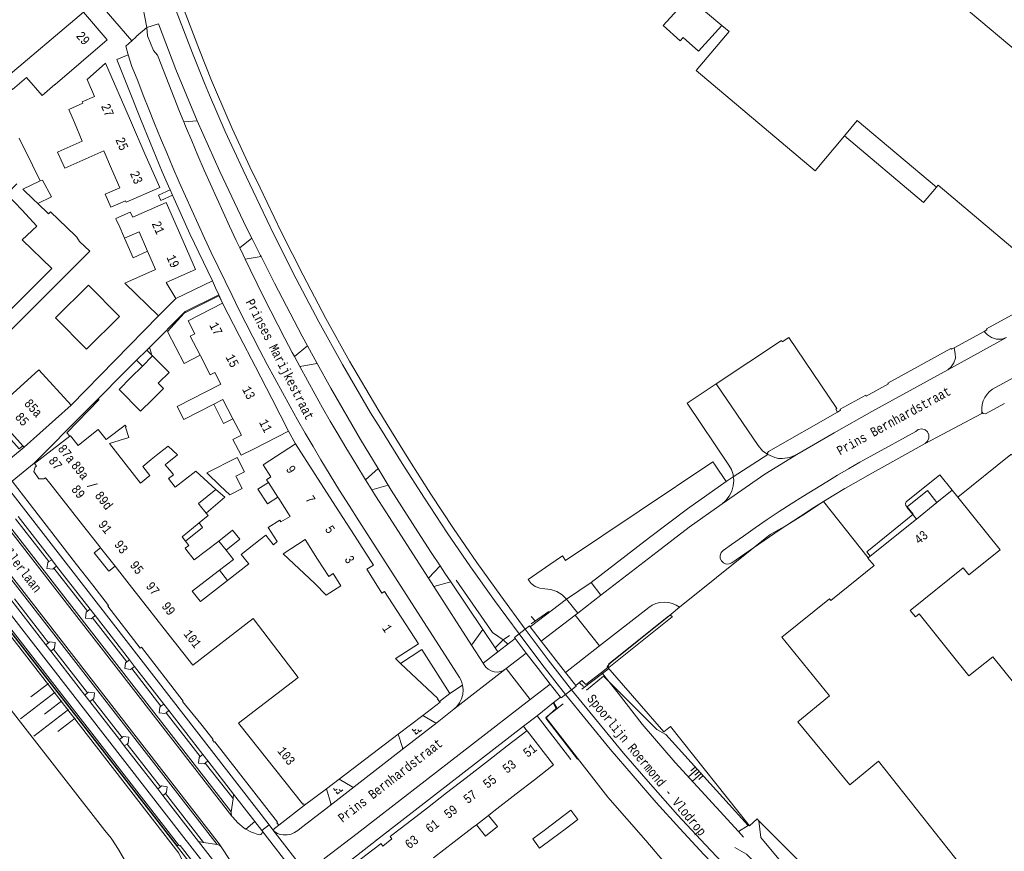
# Model space of a CAD drawing. Header units: metres. Extents: x 196790 to 198335, y 354523 to 356036.
# Tile 53 of 108: x 197305 to 197499, y 355232 to 355395. Entities that reach past the tile are written whole.
import ezdxf

# ---------------------------------------------------------------- set-up
doc = ezdxf.new("R2010")
doc.units = ezdxf.units.M
doc.linetypes.add('DGN Style 1', pattern=[1.160006, 0.00193, -1.158076])
doc.linetypes.add('DGN Style 2', pattern=[186.027128, 111.616277, -74.410851])
for name, color, linetype, lineweight in [('afdak', 252, 'DGN Style 2', 18), ('bij- of bedrijfsgebouw', 252, 'Continuous', 18), ('functiescheiding', 252, 'Continuous', 18), ('heg of haag', 252, 'Continuous', 18), ('hoofdgebouw', 252, 'Continuous', 18), ('huisnummer BAG', 252, 'Continuous', 18), ('insteek water', 252, 'Continuous', 18), ('kant asfaltverharding', 252, 'Continuous', 18), ('kant betonverharding', 252, 'Continuous', 18), ('kant klinkerverharding', 252, 'Continuous', 18), ('kant muur (extern)', 252, 'Continuous', 18), ('kant tegelverharding', 252, 'Continuous', 18), ('overig WOZ', 252, 'DGN Style 1', 18), ('overige tekst', 252, 'Continuous', 18), ('raster', 252, 'Continuous', 18), ('schutting', 252, 'Continuous', 18), ('spoorrail', 252, 'Continuous', 18), ('straatnaam', 252, 'Continuous', 18), ('T22_brandgang', 252, 'DGN Style 2', 18), ('taludlijn', 252, 'Continuous', 18), ('taludsymbool', 252, 'Continuous', 18), ('verh keisymbool', 2, 'Continuous', 0), ('vlakafsluiter grijs', 252, 'DGN Style 2', 18), ('vlakafsluiter groen', 252, 'DGN Style 2', 18)]:
    doc.layers.add(name, color=color, linetype=linetype, lineweight=lineweight)
doc.styles.add('Style-Courier New', font='cour.ttf')

# ---------------------------------------------------------------- blocks, each defined once
blk = doc.blocks.new('TA')
at = {"layer": 'taludsymbool', "linetype": 'Continuous', "lineweight": 0}
for p, q in [((-0.5, 0), (-0.5, -0.5)), ((-0.25, 0), (-0.25, -1)), ((0, 0), (0, -0.5)), ((0.25, 0), (0.25, -1)), ((0.5, 0), (0.5, -0.5))]:
    blk.add_line(p, q, dxfattribs=at)
blk = doc.blocks.new('S651')
at = {"layer": 'verh keisymbool', "color": 7, "linetype": 'Continuous', "lineweight": 0}
for p, q in [((-0.41, 0.75), (-0.41, 0.25)), ((0.09, 0.25), (-0.41, 0.25)), ((-0.41, -0.05), (-0.41, -0.55)), ((-0.41, -0.55), (0.09, -0.55)), ((0.39, -0.05), (0.39, -0.55)), ((0.39, -0.55), (0.89, -0.55))]:
    blk.add_line(p, q, dxfattribs=at)
at = {"layer": 'verh keisymbool', "color": 7, "linetype": 'Continuous', "lineweight": 0, "flags": 128}
blk.add_lwpolyline([(-0.41, -0.05), (-0.41, -0.05), (-0.41, -0.55), (-0.41, -0.55), (-0.41, -0.05)], close=True, dxfattribs=at)

msp = doc.modelspace()

# ---------------------------------------------------------------- linework, layer by layer
at = {"layer": 'afdak'}
for p, q in [((197330.08, 355330.218), (197331.093, 355329.197)), ((197331.093, 355329.197), (197331.23, 355329.059)), ((197329.239, 355327.064), (197328.093, 355328.22)), ((197480.525, 355297.89), (197481.233, 355297.009)), ((197344.374, 355286.932), (197345.918, 355284.932))]:
    msp.add_line(p, q, dxfattribs=at)
at = {"layer": 'afdak', "flags": 128}
for points in [[(197443.036, 355393.983), (197438.456, 355388.926), (197435.444, 355391.654), (197434.854, 355391.003), (197431.528, 355394.014), (197436.5, 355399.506)], [(197467.092, 355372.289), (197482.641, 355359.229), (197485.159, 355362.221)], [(197309.166, 355363.442), (197309.583, 355363.613), (197311.376, 355360.306), (197308.668, 355358.983)], [(197325.739, 355352.176), (197327.396, 355348.334), (197330.241, 355349.633)], [(197340.578, 355329.179), (197337.448, 355327.562), (197334.15, 355333.85), (197337.429, 355337.462), (197344.207, 355340.901), (197344.963, 355339.434)], [(197328.093, 355328.22), (197328.076, 355328.237), (197330.077, 355330.222), (197330.08, 355330.218)], [(197343.233, 355319.583), (197345.135, 355315.751), (197347.018, 355316.699)], [(197299.127, 355317.395), (197305.053, 355310.783), (197305.731, 355311.39)], [(197353.961, 355304.216), (197351.903, 355302.874), (197353.773, 355299.996), (197355.815, 355301.327)], [(197343.623, 355302.83), (197345.429, 355301.288), (197341.726, 355298.193)], [(197479.408, 355299.397), (197483.386, 355302.62), (197485.281, 355300.262)], [(197480.525, 355297.89), (197479.351, 355299.351), (197479.408, 355299.397)], [(197340.354, 355296.248), (197341.022, 355295.366), (197337.714, 355292.647)], [(197344.251, 355292.692), (197346.94, 355294.803), (197348.329, 355293.034), (197345.65, 355290.91)], [(197323.851, 355287.758), (197322.61, 355286.779), (197319.782, 355290.381), (197321.025, 355291.357)], [(197394.814, 355236.95), (197396.63, 355234.713), (197398.94, 355236.607), (197397.177, 355238.779)]]:
    msp.add_lwpolyline(points, dxfattribs=at)
at = {"layer": 'bij- of bedrijfsgebouw'}
for p, q in [((197305.033, 355371.863), (197307.629, 355366.574)), ((197307.629, 355366.574), (197309.166, 355363.442)), ((197309.166, 355363.442), (197305.731, 355361.807)), ((197305.731, 355361.807), (197307.824, 355359.794)), ((197307.824, 355359.794), (197308.668, 355358.983)), ((197308.439, 355354.645), (197305.588, 355357.694)), ((197308.668, 355358.983), (197310.771, 355356.962)), ((197312.146, 355336.544), (197318.639, 355342.971)), ((197331.16, 355328.989), (197329.239, 355327.064)), ((197331.23, 355329.059), (197331.16, 355328.989)), ((197329.239, 355327.064), (197326.973, 355324.792)), ((197330.948, 355308.688), (197332.593, 355310.004)), ((197334.173, 355308.03), (197336.05, 355309.572)), ((197333.717, 355307.656), (197334.173, 355308.03)), ((197410.882, 355237.904), (197408.386, 355236.03)), ((197409.741, 355234.226), (197412.236, 355236.1))]:
    msp.add_line(p, q, dxfattribs=at)
at = {"layer": 'bij- of bedrijfsgebouw', "flags": 128}
for points in [[(197305.588, 355357.694), (197302.621, 355360.867), (197304.584, 355362.909)], [(197312.146, 355336.544), (197318.232, 355330.396), (197324.725, 355336.823), (197318.639, 355342.971)], [(197332.449, 355323.828), (197334.464, 355325.832), (197331.23, 355329.059)], [(197326.973, 355324.792), (197324.629, 355322.443), (197328.863, 355318.187), (197331.19, 355320.502)], [(197331.19, 355320.502), (197333.378, 355322.678), (197332.337, 355323.716), (197332.449, 355323.828)], [(197332.593, 355310.004), (197334.263, 355311.339), (197336.113, 355309.621), (197336.05, 355309.572)], [(197347.657, 355305.292), (197347.586, 355305.432), (197349.289, 355306.295), (197347.866, 355309.103), (197341.856, 355306.057), (197344.512, 355303.521)], [(197330.704, 355305.534), (197329.279, 355307.353), (197330.948, 355308.688)], [(197344.512, 355303.521), (197346.374, 355301.743), (197348.826, 355302.986), (197347.657, 355305.292)], [(197350.062, 355288.241), (197348.647, 355290.072), (197352.386, 355292.959), (197353.458, 355293.842), (197354.934, 355292.002)], [(197410.882, 355237.904), (197413.377, 355239.778), (197414.732, 355237.974), (197412.236, 355236.1)], [(197408.386, 355236.03), (197405.89, 355234.156), (197407.245, 355232.352), (197409.741, 355234.226)]]:
    msp.add_lwpolyline(points, dxfattribs=at)
at = {"layer": 'functiescheiding'}
for p, q in [((197352.695, 355235.821), (197361.906, 355223.963)), ((197363.092, 355225.36), (197354.866, 355235.962))]:
    msp.add_line(p, q, dxfattribs=at)
at = {"layer": 'heg of haag'}
for p, q in [((197335.767, 355385.324), (197339.974, 355375.246)), ((197361.65, 355331.048), (197363.542, 355327.584)), ((197375.535, 355306.915), (197377.5, 355303.689)), ((197389.79, 355284.698), (197396.109, 355275.289)), ((197396.109, 355275.289), (197398.518, 355271.702))]:
    msp.add_line(p, q, dxfattribs=at)
at = {"layer": 'heg of haag', "flags": 128}
for points in [[(197339.974, 355375.246), (197344.422, 355365.271), (197349.694, 355354.257), (197350.71, 355352.227)], [(197350.71, 355352.227), (197352.426, 355348.798), (197352.529, 355348.596)], [(197352.529, 355348.596), (197355.192, 355343.355), (197360.6, 355332.97), (197361.65, 355331.048)], [(197363.542, 355327.584), (197366.213, 355322.694), (197372.054, 355312.632), (197375.535, 355306.915)], [(197377.5, 355303.689), (197378.105, 355302.695), (197383.303, 355294.499), (197385.959, 355290.438), (197387.687, 355287.841)], [(197387.687, 355287.841), (197388.648, 355286.398), (197389.79, 355284.698)]]:
    msp.add_lwpolyline(points, dxfattribs=at)
at = {"layer": 'hoofdgebouw'}
for p, q in [((197436.5, 355399.506), (197443.036, 355393.983)), ((197326.888, 355375.308), (197329.728, 355368.786)), ((197323.171, 355365.811), (197321.635, 355369.339)), ((197325.739, 355352.176), (197324.581, 355354.813)), ((197332.419, 355336.952), (197335.767, 355340.374)), ((197348.249, 355333.06), (197344.963, 355339.434)), ((197351.422, 355326.907), (197348.249, 355333.06)), ((197340.578, 355329.179), (197340.624, 355329.09)), ((197354.627, 355320.69), (197351.422, 355326.907)), ((197357.924, 355314.295), (197354.627, 355320.69)), ((197315.214, 355319.378), (197305.991, 355311.1)), ((197345.048, 355320.517), (197343.233, 355319.583)), ((197345.048, 355320.517), (197347.018, 355316.699)), ((197305.731, 355311.39), (197299.856, 355317.94)), ((197347.018, 355316.699), (197348.657, 355313.522)), ((197314.981, 355313.302), (197308.052, 355307.928)), ((197315.079, 355313.378), (197314.981, 355313.302)), ((197351.178, 355310.817), (197357.924, 355314.295)), ((197305.991, 355311.1), (197305.731, 355311.39)), ((197363.179, 355305.775), (197359.323, 355311.784)), ((197334.992, 355306.168), (197333.717, 355307.656)), ((197328.837, 355304.057), (197330.704, 355305.534)), ((197367.172, 355299.554), (197363.179, 355305.775)), ((197311.067, 355304.039), (197317.49, 355295.858)), ((197334.338, 355304.948), (197335.649, 355303.256)), ((197353.961, 355304.216), (197355.815, 355301.327)), ((197355.815, 355301.327), (197355.989, 355301.057)), ((197488.259, 355302.656), (197485.281, 355300.262)), ((197489.361, 355301.285), (197488.259, 355302.656)), ((197340.394, 355299.891), (197341.726, 355298.193)), ((197355.989, 355301.057), (197358.259, 355297.52)), ((197370.897, 355293.75), (197367.172, 355299.554)), ((197485.281, 355300.262), (197481.233, 355297.009)), ((197317.49, 355295.858), (197320.657, 355291.825)), ((197481.233, 355297.009), (197472.13, 355289.692)), ((197320.657, 355291.825), (197321.025, 355291.357)), ((197344.251, 355292.692), (197345.65, 355290.91)), ((197354.934, 355292.002), (197354.965, 355291.964)), ((197321.025, 355291.357), (197323.851, 355287.758)), ((197363.116, 355284.357), (197356.871, 355290.185)), ((197472.13, 355289.692), (197471.774, 355289.406)), ((197323.851, 355287.758), (197327.105, 355283.613)), ((197345.918, 355284.932), (197350.104, 355288.186)), ((197350.104, 355288.186), (197350.062, 355288.241)), ((197363.116, 355284.357), (197365.337, 355282.025)), ((197327.105, 355283.613), (197330.232, 355279.631)), ((197330.232, 355279.631), (197333.522, 355275.441)), ((197350.968, 355277.496), (197359.835, 355265.851)), ((197491.528, 355266.167), (197488.093, 355270.55)), ((197379.488, 355254.764), (197384.303, 355258.426)), ((197400.895, 355252.42), (197404.754, 355255.407)), ((197367.861, 355245.92), (197379.488, 355254.764)), ((197397.188, 355249.55), (197400.895, 355252.42)), ((197392.792, 355246.147), (197397.188, 355249.55)), ((197473.774, 355249.434), (197498.47, 355218.317)), ((197365.359, 355244.017), (197367.861, 355245.92)), ((197392.792, 355246.147), (197388.968, 355243.186)), ((197402.623, 355242.995), (197406.202, 355245.766)), ((197365.359, 355244.017), (197361.081, 355240.763)), ((197388.968, 355243.186), (197385.211, 355240.278)), ((197398.261, 355239.618), (197402.623, 355242.995)), ((197381.25, 355237.211), (197385.211, 355240.278)), ((197397.177, 355238.779), (197398.261, 355239.618)), ((197394.814, 355236.95), (197397.177, 355238.779)), ((197378.21, 355234.858), (197381.25, 355237.211)), ((197390.487, 355233.599), (197394.181, 355236.46)), ((197394.181, 355236.46), (197394.814, 355236.95)), ((197386.387, 355230.426), (197390.487, 355233.599))]:
    msp.add_line(p, q, dxfattribs=at)
at = {"layer": 'hoofdgebouw', "flags": 128}
for points in [[(197521.231, 355370.851), (197504.56, 355385.202), (197504.86, 355385.599), (197488.219, 355399.661)], [(197302.037, 355383.382), (197303.723, 355381.416), (197306.486, 355383.786), (197309.507, 355380.264), (197312.027, 355382.426), (197312.066, 355382.38), (197322.336, 355391.189), (197317.674, 355396.624), (197302.037, 355383.382)], [(197443.036, 355393.983), (197444.45, 355392.788), (197438.008, 355385.165), (197461.357, 355365.447), (197467.092, 355372.289)], [(197326.888, 355375.308), (197321.985, 355386.563), (197318.399, 355383.352), (197319.835, 355380.055), (197317.424, 355379.005), (197317.552, 355378.712), (197314.756, 355377.494), (197315.87, 355374.936)], [(197312.662, 355369.144), (197317.385, 355371.243), (197315.87, 355374.936)], [(197467.092, 355372.289), (197469.617, 355375.301), (197485.159, 355362.221)], [(197485.159, 355362.221), (197485.503, 355362.631), (197502.303, 355348.435), (197510.347, 355357.968), (197510.592, 355357.749), (197513.563, 355361.274), (197513.327, 355361.497), (197521.231, 355370.851)], [(197321.635, 355369.339), (197313.965, 355365.93), (197312.557, 355369.097), (197312.662, 355369.144)], [(197329.728, 355368.786), (197332.619, 355362.15), (197326.018, 355359.275), (197325.91, 355359.523), (197323.031, 355358.269), (197321.901, 355360.864), (197324.78, 355362.118), (197323.171, 355365.811)], [(197310.771, 355356.962), (197310.777, 355356.956), (197311.174, 355357.369), (197316.013, 355352.718)], [(197336.778, 355352.655), (197333.908, 355359.192), (197327.315, 355356.297)], [(197324.581, 355354.813), (197324.092, 355355.806), (197323.989, 355356.044), (197326.839, 355357.292), (197327.315, 355356.297)], [(197311.456, 355346.211), (197305.585, 355351.852), (197308.501, 355354.578), (197308.439, 355354.645)], [(197316.849, 355351.557), (197318.9, 355349.623), (197296.817, 355327.667)], [(197316.849, 355351.557), (197316.333, 355352.41), (197316.013, 355352.718)], [(197330.241, 355349.633), (197328.578, 355353.422), (197325.739, 355352.176)], [(197336.778, 355352.655), (197339.684, 355346.038), (197333.861, 355343.481), (197335.767, 355340.374)], [(197330.241, 355349.633), (197331.828, 355346.018), (197325.794, 355343.369), (197332.419, 355336.952)], [(197300.052, 355340.171), (197302.595, 355337.428), (197311.456, 355346.211)], [(197344.963, 355339.434), (197338.208, 355335.951), (197339.521, 355333.407), (197338.632, 355332.948), (197340.578, 355329.179)], [(197340.624, 355329.09), (197342.563, 355325.333), (197343.452, 355325.792), (197344.623, 355323.523)], [(197300.8, 355319.071), (197308.897, 355326.353), (197315.214, 355319.378)], [(197343.233, 355319.583), (197337.386, 355316.576), (197336.081, 355319.093), (197344.623, 355323.523)], [(197322.11, 355312.629), (197325.812, 355315.487), (197326.047, 355315.197), (197325.913, 355315.09), (197326.553, 355313.021), (197322.74, 355311.834), (197328.837, 355304.057)], [(197318.285, 355312.804), (197316.583, 355311.442), (197315.079, 355313.378)], [(197322.11, 355312.629), (197320.543, 355314.612), (197318.285, 355312.804)], [(197351.178, 355310.817), (197348.614, 355309.53), (197346.992, 355312.659), (197348.657, 355313.522)], [(197359.323, 355311.784), (197352.927, 355307.679), (197354.472, 355305.272), (197353.63, 355304.732), (197353.961, 355304.216)], [(197308.052, 355307.928), (197308.45, 355307.406), (197308.174, 355307.173), (197307.883, 355306.334), (197308.917, 355304.91), (197309.886, 355304.926), (197310.211, 355305.129), (197311.067, 355304.039)], [(197334.992, 355306.168), (197335.339, 355305.716), (197334.338, 355304.948)], [(197335.649, 355303.256), (197339.746, 355306.398), (197343.623, 355302.83)], [(197343.623, 355302.83), (197340.256, 355300.066), (197340.394, 355299.891)], [(197480.001, 355279.058), (197490.43, 355287.44), (197491.564, 355286.029), (197497.675, 355290.941), (197489.361, 355301.285)], [(197341.726, 355298.193), (197342.115, 355297.697), (197340.354, 355296.248)], [(197358.259, 355297.52), (197356.432, 355296.443), (197356.215, 355296.783), (197353.937, 355295.33), (197355.688, 355292.584), (197354.965, 355291.964)], [(197340.354, 355296.248), (197337.033, 355293.515), (197337.714, 355292.647)], [(197374.398, 355285.404), (197373.309, 355287.14), (197374.607, 355287.969), (197370.897, 355293.75)], [(197337.714, 355292.647), (197338.353, 355291.833), (197337.598, 355291.256), (197337.723, 355291.097)], [(197337.723, 355291.097), (197339.389, 355288.974), (197344.251, 355292.692)], [(197356.871, 355290.185), (197361.186, 355292.959), (197363.645, 355289.127)], [(197345.65, 355290.91), (197347.122, 355289.034), (197344.374, 355286.932)], [(197365.337, 355282.025), (197368.201, 355283.879), (197366.662, 355286.278), (197365.82, 355285.738), (197363.645, 355289.127)], [(197471.774, 355289.406), (197471.704, 355289.35), (197472.911, 355287.871), (197464.442, 355281.012), (197464.185, 355281.331), (197454.827, 355273.795), (197464.16, 355262.261), (197457.978, 355257.159), (197468.154, 355244.804), (197473.774, 355249.434)], [(197344.374, 355286.932), (197339.027, 355282.843), (197340.553, 355280.9)], [(197340.553, 355280.9), (197340.62, 355280.814), (197345.918, 355284.932)], [(197379.074, 355269.671), (197383.426, 355272.454), (197376.782, 355282.783), (197376.25, 355282.452), (197374.398, 355285.404)], [(197480.001, 355279.058), (197481.043, 355277.762), (197481.805, 355278.374), (197488.093, 355270.55)], [(197333.522, 355275.441), (197339.157, 355268.265), (197350.968, 355277.496)], [(197379.944, 355268.637), (197378.944, 355269.588), (197379.074, 355269.671)], [(197387.598, 355261.157), (197387.159, 355261.623), (197387.22, 355261.718), (197379.944, 355268.637)], [(197500.544, 355264.587), (197496.266, 355269.948), (197491.528, 355266.167)], [(197361.081, 355240.763), (197360.848, 355241.033), (197360.728, 355240.952), (197348.113, 355256.865), (197359.835, 355265.851)], [(197384.303, 355258.426), (197387.721, 355261.026), (197387.598, 355261.157)], [(197404.754, 355255.407), (197404.77, 355255.42), (197409.98, 355248.691), (197406.202, 355245.766)], [(197378.243, 355234.154), (197376.417, 355232.745), (197376.05, 355233.22), (197375.858, 355233.072)], [(197378.243, 355234.154), (197377.89, 355234.61), (197378.21, 355234.858)], [(197375.858, 355233.072), (197369.79, 355228.39), (197373.104, 355224.101)]]:
    msp.add_lwpolyline(points, dxfattribs=at)
at = {"layer": 'insteek water', "flags": 128}
msp.add_lwpolyline([(197298.058, 355266.251), (197321.828, 355235.818), (197323.088, 355234.28), (197323.215, 355234.097), (197324.524, 355232.09), (197325.727, 355230.015)], dxfattribs=at)
at = {"layer": 'kant asfaltverharding'}
for p, q in [((197332.363, 355360.637), (197334.68, 355361.705)), ((197335.138, 355360.682), (197332.832, 355359.62)), ((197487.386, 355326.355), (197498.945, 355332.69)), ((197359.094, 355328.919), (197360.136, 355326.962)), ((197485.823, 355305.687), (197488.259, 355302.656)), ((197373.066, 355304.722), (197374.3, 355302.748)), ((197310.847, 355288.634), (197304.301, 355297.053)), ((197318.426, 355278.882), (197311.842, 355287.337)), ((197385.422, 355285.379), (197386.481, 355283.73)), ((197386.481, 355283.73), (197393.857, 355272.251)), ((197414.727, 355278.511), (197419.264, 355282.029)), ((197304.088, 355281.299), (197310.758, 355272.713)), ((197414.223, 355278.12), (197414.727, 355278.511)), ((197419.008, 355272.109), (197414.223, 355278.12)), ((197326.142, 355268.929), (197319.431, 355277.599)), ((197393.857, 355272.251), (197396.165, 355268.659)), ((197311.753, 355271.433), (197318.433, 355262.827)), ((197332.865, 355260.231), (197327.136, 355267.638)), ((197405.387, 355261.545), (197400.669, 355267.621)), ((197319.439, 355261.538), (197325.224, 355254.079)), ((197340.574, 355250.345), (197333.87, 355258.959)), ((197387.107, 355257.021), (197390.41, 355259.624)), ((197387.107, 355257.021), (197380.21, 355251.699)), ((197326.218, 355252.798), (197332.761, 355244.393)), ((197380.21, 355251.699), (197370.828, 355244.4)), ((197347.026, 355242.065), (197341.552, 355249.066)), ((197370.828, 355244.4), (197366.069, 355240.692)), ((197333.747, 355243.107), (197341.238, 355233.47)), ((197352.695, 355235.821), (197354.11, 355236.917)), ((197354.11, 355236.917), (197354.866, 355235.962)), ((197341.238, 355233.47), (197343.885, 355233.031)), ((197344.724, 355232.614), (197349.563, 355225.192))]:
    msp.add_line(p, q, dxfattribs=at)
at = {"layer": 'kant asfaltverharding', "flags": 128}
for points in [[(197327.17, 355390.973), (197328.032, 355391.752), (197328.004, 355391.851), (197330.09, 355393.582)], [(197330.09, 355393.582), (197330.231, 355391.95), (197331.379, 355389.087), (197332.189, 355388.145)], [(197326.458, 355388.246), (197325.946, 355389.913), (197327.17, 355390.973)], [(197327.534, 355385.011), (197327.162, 355385.956), (197326.458, 355388.246)], [(197332.189, 355388.145), (197332.329, 355387.859), (197333.351, 355385.155), (197334.389, 355382.457), (197335.446, 355379.766), (197336.521, 355377.083), (197337.343, 355375.072)], [(197392.121, 355264.344), (197391.863, 355265.165), (197391.482, 355265.89), (197371.719, 355296.672), (197369.824, 355299.65), (197367.954, 355302.644), (197366.106, 355305.652), (197364.28, 355308.673), (197362.738, 355311.265), (197361.215, 355313.867), (197359.712, 355316.481), (197358.23, 355319.107), (197356.713, 355321.847), (197355.219, 355324.599), (197353.745, 355327.362), (197352.287, 355330.134), (197350.9, 355332.815), (197349.532, 355335.506), (197348.18, 355338.206), (197346.84, 355340.911), (197345.465, 355343.722), (197344.104, 355346.541), (197342.758, 355349.366), (197341.429, 355352.2), (197340.165, 355354.936), (197338.915, 355357.678), (197337.682, 355360.428), (197336.468, 355363.186), (197335.227, 355366.06), (197334.005, 355368.942), (197332.801, 355371.832), (197331.615, 355374.729), (197330.492, 355377.521), (197329.387, 355380.321), (197328.3, 355383.127), (197327.534, 355385.011)], [(197337.343, 355375.072), (197337.704, 355374.189), (197338.906, 355371.302), (197340.127, 355368.424), (197341.368, 355365.554), (197342.583, 355362.797), (197343.818, 355360.048), (197345.07, 355357.307), (197346.336, 355354.573), (197347.669, 355351.733), (197348.35, 355350.302)], [(197247.262, 355358.206), (197344.321, 355233.163), (197344.724, 355232.614)], [(197348.35, 355350.302), (197349.018, 355348.9), (197349.402, 355348.106)], [(197262.504, 355347.996), (197264.508, 355344.843), (197266.084, 355342.605), (197346.795, 355238.622)], [(197349.402, 355348.106), (197350.383, 355346.075), (197351.762, 355343.257), (197353.101, 355340.557), (197354.453, 355337.864), (197355.821, 355335.178), (197357.207, 355332.502), (197358.664, 355329.728), (197359.094, 355328.919)], [(197529.47, 355340.645), (197496.802, 355322.88), (197496.193, 355322.527), (197495.624, 355322.074), (197495.117, 355321.527), (197494.696, 355320.901), (197494.376, 355320.218), (197494.168, 355319.502), (197494.072, 355318.781), (197494.083, 355318.077)], [(197360.136, 355326.962), (197361.628, 355324.206), (197363.146, 355321.465), (197364.627, 355318.846), (197366.131, 355316.241), (197367.656, 355313.647), (197369.197, 355311.063), (197371.121, 355307.886), (197373.066, 355304.722)], [(197487.386, 355326.355), (197472.483, 355318.132), (197465.068, 355313.966), (197457.73, 355309.667)], [(197494.083, 355318.077), (197494.359, 355317.74), (197494.793, 355317.708), (197498.534, 355319.699)], [(197482.956, 355311.876), (197483.422, 355312.281), (197483.702, 355312.9), (197483.682, 355313.58), (197483.407, 355314.133), (197482.933, 355314.529), (197482.277, 355314.707), (197481.609, 355314.579), (197481.107, 355314.22), (197472.288, 355309.387), (197470.104, 355308.155), (197467.93, 355306.904), (197465.767, 355305.634), (197463.616, 355304.344), (197461.268, 355302.908), (197458.933, 355301.451), (197456.612, 355299.972), (197454.307, 355298.469), (197451.94, 355296.89), (197449.589, 355295.287), (197447.254, 355293.66), (197444.936, 355292.01), (197443.278, 355290.817), (197442.898, 355290.417), (197442.683, 355289.862), (197442.704, 355289.266), (197442.932, 355288.764), (197443.328, 355288.38), (197443.882, 355288.159), (197444.478, 355288.175), (197444.982, 355288.398), (197449.226, 355291.325)], [(197463.01, 355300.431), (197465.052, 355301.682), (197467.214, 355302.979), (197469.387, 355304.256), (197471.572, 355305.513), (197473.768, 355306.751), (197482.956, 355311.876)], [(197457.73, 355309.667), (197455.524, 355308.318), (197451.491, 355305.827), (197443.063, 355300.029)], [(197479.408, 355299.397), (197479.188, 355299.671), (197479.073, 355300.034), (197479.234, 355300.379), (197485.823, 355305.687)], [(197374.3, 355302.748), (197375.035, 355301.572), (197377.03, 355298.439), (197385.422, 355285.379)], [(197419.264, 355282.029), (197430.295, 355290.581), (197436.624, 355295.379), (197443.063, 355300.029)], [(197463.01, 355300.431), (197460.592, 355298.917), (197458.38, 355297.504), (197455.814, 355295.836)], [(197480.525, 355297.89), (197480.583, 355297.936), (197479.408, 355299.397)], [(197472.13, 355289.692), (197471.475, 355290.594), (197480.525, 355297.89)], [(197449.226, 355291.325), (197454.505, 355294.958), (197455.814, 355295.836)], [(197311.842, 355287.337), (197311.608, 355287.174), (197310.483, 355287.309), (197310.63, 355288.453), (197310.847, 355288.634)], [(197419.008, 355272.109), (197428.677, 355279.632), (197429.322, 355280.057), (197430.055, 355280.388), (197430.855, 355280.599), (197431.69, 355280.674), (197432.526, 355280.607), (197433.328, 355280.403), (197434.064, 355280.08), (197434.713, 355279.661)], [(197319.431, 355277.599), (197319.191, 355277.411), (197318.056, 355277.555), (197318.194, 355278.702), (197318.426, 355278.882)], [(197310.758, 355272.713), (197310.996, 355272.883), (197312.111, 355272.74), (197311.969, 355271.607), (197311.753, 355271.433)], [(197327.136, 355267.638), (197326.903, 355267.462), (197325.771, 355267.616), (197325.916, 355268.749), (197326.142, 355268.929)], [(197400.669, 355267.621), (197400.201, 355267.294), (197399.635, 355267.054), (197398.998, 355266.94), (197398.333, 355266.976), (197397.695, 355267.166), (197397.134, 355267.488), (197396.682, 355267.904), (197396.351, 355268.37), (197396.165, 355268.659)], [(197318.433, 355262.827), (197318.668, 355263.005), (197319.799, 355262.853), (197319.665, 355261.72), (197319.439, 355261.538)], [(197390.41, 355259.624), (197391.01, 355260.181), (197391.527, 355260.87), (197391.922, 355261.671), (197392.161, 355262.549), (197392.227, 355263.457), (197392.121, 355264.344)], [(197405.387, 355261.545), (197371.377, 355235.216), (197365.072, 355230.348), (197363.894, 355229.215), (197362.987, 355227.856), (197362.881, 355227.652)], [(197333.87, 355258.959), (197333.644, 355258.789), (197332.515, 355258.926), (197332.652, 355260.05), (197332.865, 355260.231)], [(197325.224, 355254.079), (197325.466, 355254.25), (197326.587, 355254.115), (197326.436, 355252.978), (197326.218, 355252.798)], [(197341.552, 355249.066), (197341.332, 355248.89), (197340.226, 355249.045), (197340.347, 355250.17), (197340.574, 355250.345)], [(197332.761, 355244.393), (197332.989, 355244.562), (197334.116, 355244.397), (197333.961, 355243.308), (197333.747, 355243.107)], [(197346.689, 355239.472), (197347.034, 355242.055), (197347.026, 355242.065)], [(197346.795, 355238.622), (197346.669, 355239.141), (197346.689, 355239.472)], [(197356.866, 355234.926), (197356.93, 355234.923), (197357.673, 355234.949), (197358.411, 355235.107), (197359.11, 355235.392), (197359.739, 355235.789), (197360.5, 355236.368), (197366.069, 355240.692)], [(197349.553, 355236.086), (197349.208, 355236.279), (197347.946, 355237.304), (197346.891, 355238.51), (197346.882, 355238.51), (197346.795, 355238.622)], [(197352.695, 355235.821), (197352.795, 355235.512), (197352.707, 355235.2), (197352.46, 355234.99), (197352.138, 355234.951), (197350.627, 355235.485), (197349.553, 355236.086)], [(197354.866, 355235.962), (197355.266, 355235.553), (197355.755, 355235.229), (197356.301, 355235.017), (197356.866, 355234.926)], [(197344.724, 355232.614), (197344.448, 355232.862), (197344.1, 355232.992), (197343.885, 355233.031)]]:
    msp.add_lwpolyline(points, dxfattribs=at)
at = {"layer": 'kant betonverharding'}
for p, q in [((197404.381, 355275.371), (197403.192, 355274.446)), ((197407.547, 355272.989), (197405.399, 355275.857)), ((197402.421, 355273.547), (197404.588, 355270.678)), ((197412.3, 355266.847), (197407.547, 355272.989)), ((197414.341, 355264.292), (197412.3, 355266.847)), ((197409.302, 355264.573), (197411.326, 355262.007)), ((197413.526, 355263.478), (197412.352, 355262.552)), ((197351.328, 355237.583), (197349.553, 355236.086))]:
    msp.add_line(p, q, dxfattribs=at)
at = {"layer": 'kant betonverharding', "flags": 128}
for points in [[(197336.343, 355232.988), (197336.06, 355232.776), (197287.236, 355295.596), (197287.537, 355295.83)], [(197403.192, 355274.446), (197402.28, 355273.736), (197402.421, 355273.547)], [(197405.399, 355275.857), (197405.255, 355276.051), (197404.381, 355275.371)], [(197404.588, 355270.678), (197406.936, 355267.615), (197409.302, 355264.573)], [(197414.341, 355264.292), (197414.425, 355264.188), (197413.526, 355263.478)], [(197412.352, 355262.552), (197411.456, 355261.844), (197411.326, 355262.007)]]:
    msp.add_lwpolyline(points, dxfattribs=at)
at = {"layer": 'kant klinkerverharding'}
for p, q in [((197327.878, 355404.981), (197330.09, 355393.582)), ((197343.885, 355233.031), (197247.418, 355357.342)), ((197335.767, 355340.374), (197342.967, 355343.795)), ((197332.419, 355336.952), (197315.214, 355319.378)), ((197488.687, 355330.654), (197494.546, 355333.888)), ((197330.08, 355330.218), (197330.596, 355330.737)), ((197328.093, 355328.22), (197330.08, 355330.218)), ((197307.995, 355308.008), (197328.093, 355328.22)), ((197303.678, 355304.42), (197307.995, 355308.008)), ((197411.738, 355289.754), (197409.254, 355288.052)), ((197310.847, 355288.634), (197311.405, 355289.017)), ((197312.371, 355287.774), (197311.842, 355287.337)), ((197318.426, 355278.882), (197318.951, 355279.295)), ((197319.936, 355278.027), (197319.431, 355277.599)), ((197407.547, 355272.989), (197414.223, 355278.12)), ((197310.758, 355272.713), (197310.236, 355272.301)), ((197311.217, 355271.038), (197311.753, 355271.433)), ((197400.669, 355267.621), (197404.588, 355270.678)), ((197419.008, 355272.109), (197412.3, 355266.847)), ((197326.142, 355268.929), (197326.68, 355269.339)), ((197327.669, 355268.064), (197327.136, 355267.638)), ((197409.302, 355264.573), (197405.387, 355261.545)), ((197317.909, 355262.416), (197318.433, 355262.827)), ((197318.894, 355261.147), (197319.439, 355261.538)), ((197332.865, 355260.231), (197333.424, 355260.649)), ((197334.41, 355259.379), (197333.87, 355258.959)), ((197406.732, 355258.336), (197404.057, 355256.288)), ((197413.382, 355249.738), (197406.732, 355258.336)), ((197325.224, 355254.079), (197324.699, 355253.668)), ((197325.673, 355252.414), (197326.218, 355252.798)), ((197340.574, 355250.345), (197341.095, 355250.766)), ((197342.103, 355249.468), (197341.552, 355249.066)), ((197332.761, 355244.393), (197332.224, 355243.975)), ((197333.217, 355242.696), (197333.747, 355243.107)), ((197347.144, 355242.973), (197347.026, 355242.065)), ((197341.238, 355233.47), (197340.253, 355233.64))]:
    msp.add_line(p, q, dxfattribs=at)
at = {"layer": 'kant klinkerverharding', "flags": 128}
for points in [[(197327.17, 355390.973), (197320.482, 355398.726), (197327.878, 355404.981)], [(197263.259, 355347.639), (197264.978, 355344.905), (197266.34, 355342.96), (197346.689, 355239.472)], [(197330.596, 355330.737), (197337.636, 355337.774), (197344.239, 355341.075)], [(197456.179, 355332.676), (197454.906, 355331.822), (197454.713, 355332.098), (197441.921, 355323.547)], [(197494.546, 355333.888), (197495.207, 355333.236), (197496.004, 355332.666), (197496.987, 355332.355), (197498.018, 355332.372), (197498.945, 355332.69)], [(197488.687, 355330.654), (197488.869, 355329.557), (197488.886, 355328.645), (197488.621, 355327.727), (197488.093, 355326.932), (197487.386, 355326.355)], [(197441.921, 355323.547), (197436.243, 355319.751), (197444.417, 355307.608), (197444.895, 355306.737), (197445.223, 355305.739), (197445.28, 355305.282)], [(197441.921, 355323.547), (197450.146, 355311.434), (197450.993, 355310.438), (197452.045, 355309.665)], [(197465.718, 355318.033), (197452.181, 355310.278), (197451.975, 355310.002), (197452.045, 355309.665)], [(197452.045, 355309.665), (197453.44, 355309.086), (197454.179, 355308.93), (197454.933, 355308.88), (197456.385, 355309.085), (197457.73, 355309.667)], [(197445.28, 355305.282), (197445.358, 355304.656), (197445.274, 355303.544), (197444.968, 355302.473), (197444.467, 355301.503), (197443.813, 355300.68), (197443.063, 355300.029)], [(197409.254, 355288.052), (197405.002, 355285.099), (197405.592, 355284.351), (197406.382, 355283.759), (197407.298, 355283.395), (197408.245, 355283.283), (197409.45, 355283.189), (197410.632, 355282.798), (197411.683, 355282.132), (197412.52, 355281.26)], [(197432.65, 355278.003), (197432.977, 355278.027), (197433.252, 355277.85), (197433.283, 355277.822), (197420.823, 355267.862), (197420.768, 355267.921)], [(197432.65, 355278.003), (197432.528, 355277.931), (197420.806, 355268.551), (197420.648, 355268.182)], [(197420.648, 355268.182), (197420.752, 355267.938), (197420.768, 355267.921)]]:
    msp.add_lwpolyline(points, dxfattribs=at)
at = {"layer": 'kant muur (extern)', "flags": 128}
for points in [[(197465.718, 355318.033), (197465.418, 355318.608), (197465.613, 355318.73), (197456.179, 355332.676)], [(197503.996, 355312.864), (197499.936, 355309.598), (197499.813, 355309.72), (197489.361, 355301.285)]]:
    msp.add_lwpolyline(points, dxfattribs=at)
at = {"layer": 'kant tegelverharding'}
for p, q in [((197354.11, 355236.917), (197254.74, 355364.977)), ((197335.138, 355360.682), (197334.68, 355361.705)), ((197344.963, 355339.434), (197344.239, 355341.075)), ((197330.596, 355330.737), (197331.093, 355329.197)), ((197331.093, 355329.197), (197331.16, 355328.989)), ((197359.323, 355311.784), (197357.924, 355314.295)), ((197305.991, 355311.1), (197301.443, 355307.301)), ((197308.052, 355307.928), (197307.995, 355308.008)), ((197443.892, 355304.383), (197441.743, 355307.563)), ((197311.405, 355289.017), (197304.839, 355297.478)), ((197287.537, 355295.83), (197336.343, 355232.988)), ((197312.371, 355287.774), (197311.405, 355289.017)), ((197318.951, 355279.295), (197312.371, 355287.774)), ((197419.264, 355282.029), (197417.343, 355284.524)), ((197310.236, 355272.301), (197303.556, 355280.906)), ((197405.399, 355275.857), (197412.52, 355281.26)), ((197412.52, 355281.26), (197414.727, 355278.511)), ((197319.936, 355278.027), (197318.951, 355279.295)), ((197326.68, 355269.339), (197319.936, 355278.027)), ((197311.217, 355271.038), (197310.236, 355272.301)), ((197399.049, 355270.912), (197402.421, 355273.547)), ((197317.909, 355262.416), (197311.217, 355271.038)), ((197396.165, 355268.659), (197399.049, 355270.912)), ((197327.669, 355268.064), (197326.68, 355269.339)), ((197333.424, 355260.649), (197327.669, 355268.064)), ((197419.398, 355266.862), (197420.641, 355267.824)), ((197420.641, 355267.824), (197420.768, 355267.921)), ((197387.598, 355261.157), (197389.633, 355262.752)), ((197318.894, 355261.147), (197317.909, 355262.416)), ((197324.699, 355253.668), (197318.894, 355261.147)), ((197334.41, 355259.379), (197333.424, 355260.649)), ((197411.326, 355262.007), (197409.878, 355260.886)), ((197341.095, 355250.766), (197334.41, 355259.379)), ((197409.206, 355258.589), (197408.5, 355257.931)), ((197404.057, 355256.288), (197404.754, 355255.407)), ((197325.673, 355252.414), (197324.699, 355253.668)), ((197332.224, 355243.975), (197325.673, 355252.414)), ((197342.103, 355249.468), (197341.095, 355250.766)), ((197347.144, 355242.973), (197342.103, 355249.468)), ((197333.217, 355242.696), (197332.224, 355243.975)), ((197340.253, 355233.64), (197333.217, 355242.696)), ((197351.328, 355237.583), (197347.144, 355242.973)), ((197355.992, 355236.882), (197361.081, 355240.763)), ((197352.695, 355235.821), (197351.328, 355237.583)), ((197375.186, 355233.883), (197377.549, 355235.718))]:
    msp.add_line(p, q, dxfattribs=at)
at = {"layer": 'kant tegelverharding', "flags": 128}
for points in [[(197334.68, 355361.705), (197334.366, 355362.405), (197333.136, 355365.263), (197331.929, 355368.131), (197329.56, 355373.885), (197328.837, 355375.676), (197326.711, 355381.066), (197324.232, 355387.314), (197326.458, 355388.246)], [(197351.32, 355216.473), (197346.25, 355223.021), (197337.369, 355234.416), (197243.012, 355355.967), (197242.503, 355356.81), (197242.203, 355357.748), (197242.06, 355358.479), (197241.6, 355359.917), (197240.817, 355361.208), (197237.815, 355365.062)], [(197342.967, 355343.795), (197338.558, 355353.05), (197335.138, 355360.682)], [(197494.546, 355333.888), (197495.1, 355334.194), (197495.006, 355334.403), (197530.227, 355353.644), (197530.767, 355354.151)], [(197344.239, 355341.075), (197343.612, 355342.44), (197342.967, 355343.795)], [(197488.687, 355330.654), (197488.137, 355330.357), (197488.007, 355330.518), (197475.61, 355323.711), (197475.729, 355323.55), (197471.391, 355321.161), (197471.277, 355321.333), (197466.241, 355318.567), (197466.334, 355318.39), (197465.718, 355318.033)], [(197441.743, 355307.563), (197441.271, 355308.262), (197412.323, 355288.888), (197411.738, 355289.754)], [(197303.678, 355304.42), (197306.982, 355300.15), (197313.199, 355292.056), (197316.31, 355288.091), (197319.465, 355284.035), (197322.581, 355279.99), (197322.446, 355279.867), (197328.808, 355271.645), (197329.028, 355271.816), (197337.212, 355261.237), (197337.127, 355261.166), (197340.672, 355256.79), (197343.11, 355253.699), (197342.993, 355253.602), (197343.343, 355253.162), (197343.435, 355253.225), (197355.732, 355237.418), (197355.648, 355237.342), (197355.992, 355236.882)], [(197417.343, 355284.524), (197428.804, 355293.401), (197436.262, 355299.011), (197443.892, 355304.383)], [(197389.633, 355262.752), (197384.09, 355271.362), (197379.944, 355268.637)], [(197414.341, 355264.292), (197415.547, 355265.281), (197416.318, 355264.479), (197419.398, 355266.862)], [(197409.878, 355260.886), (197410.491, 355259.784), (197409.206, 355258.589)], [(197384.303, 355258.426), (197386.645, 355257.001), (197386.879, 355256.941), (197387.107, 355257.021)], [(197408.5, 355257.931), (197408.435, 355257.871), (197414.665, 355249.808)], [(197377.549, 355235.718), (197404.05, 355256.297), (197404.057, 355256.288)], [(197379.488, 355254.764), (197380.332, 355252.138), (197380.337, 355251.9), (197380.21, 355251.699)], [(197367.861, 355245.92), (197370.394, 355244.39), (197370.612, 355244.332), (197370.828, 355244.4)], [(197365.359, 355244.017), (197366.21, 355241.138), (197366.207, 355240.894), (197366.069, 355240.692)], [(197349.563, 355225.192), (197347.837, 355223.911), (197340.253, 355233.64)], [(197365.886, 355226.135), (197366.102, 355226.602), (197366.733, 355227.319), (197375.186, 355233.883)], [(197336.343, 355232.988), (197336.506, 355232.778), (197336.634, 355232.868), (197343.676, 355223.839)]]:
    msp.add_lwpolyline(points, dxfattribs=at)
at = {"layer": 'overig WOZ'}
for p, q in [((197377.549, 355235.718), (197378.21, 355234.858)), ((197375.858, 355233.072), (197375.186, 355233.883))]:
    msp.add_line(p, q, dxfattribs=at)
at = {"layer": 'overig WOZ', "flags": 128}
msp.add_lwpolyline([(197375.186, 355233.883), (197375.158, 355233.916), (197377.537, 355235.733), (197377.549, 355235.718)], dxfattribs=at)
at = {"layer": 'raster'}
for p, q in [((197463.01, 355300.431), (197471.774, 355289.406)), ((197434.713, 355279.661), (197449.226, 355291.325)), ((197409.075, 355278.847), (197405.588, 355276.438)), ((197432.65, 355278.003), (197434.713, 355279.661)), ((197405.608, 355277.87), (197406.339, 355277.004)), ((197400.034, 355273.22), (197398.518, 355271.702)), ((197400.989, 355272.438), (197400.148, 355273.2)), ((197415.518, 355263.592), (197419.555, 355266.668)), ((197419.398, 355266.862), (197419.555, 355266.668)), ((197419.555, 355266.668), (197420.779, 355267.601)), ((197419.555, 355266.668), (197420.848, 355265.064)), ((197415.062, 355264.805), (197415.879, 355264.1)), ((197419.78, 355266.125), (197416.429, 355263.382)), ((197411.846, 355260.683), (197409.206, 355258.589)), ((197410.634, 355259.92), (197410.039, 355260.86)), ((197408.5, 355257.931), (197420.63, 355242.374)), ((197446.287, 355235.587), (197448.172, 355236.807)), ((197446.287, 355235.587), (197447.257, 355234.525))]:
    msp.add_line(p, q, dxfattribs=at)
at = {"layer": 'raster', "flags": 128}
for points in [[(197455.814, 355295.836), (197459.454, 355298.068), (197463.01, 355300.431)], [(197286.052, 355296.394), (197287.084, 355295.697), (197336.114, 355232.571)], [(197449.226, 355291.325), (197452.507, 355293.961), (197454.168, 355294.885), (197455.814, 355295.836)], [(197401.3, 355274.14), (197400.1, 355273.254), (197398.008, 355274.682), (197390.844, 355285.006)], [(197420.648, 355268.182), (197421.066, 355268.694), (197432.65, 355278.003)], [(197420.641, 355267.824), (197420.494, 355267.993), (197420.648, 355268.182)], [(197450.299, 355237.73), (197449.955, 355238.076), (197448.429, 355236.751), (197432.919, 355256.254), (197431.642, 355255.17), (197420.641, 355267.824)], [(197420.848, 355265.064), (197422.696, 355262.772), (197427.399, 355256.692), (197433.88, 355249.174), (197446.287, 355235.587)], [(197409.206, 355258.589), (197408.453, 355257.991), (197408.5, 355257.931)], [(197420.63, 355242.374), (197428.12, 355233.842), (197435.449, 355225.17)], [(197483.223, 355204.991), (197468.697, 355219.212), (197450.299, 355237.73)], [(197342.397, 355219.323), (197341.873, 355225.112), (197336.114, 355232.571)]]:
    msp.add_lwpolyline(points, dxfattribs=at)
at = {"layer": 'schutting', "flags": 128}
msp.add_lwpolyline([(197320.706, 355320.466), (197314.407, 355313.97), (197314.981, 355313.302)], dxfattribs=at)
at = {"layer": 'spoorrail', "flags": 128}
for points in [[(197352.35, 355362.097), (197350.349, 355366.197), (197346.861, 355373.779), (197343.782, 355380.883), (197342.823, 355383.208), (197340.446, 355389.133), (197335.045, 355403.224), (197332.394, 355410.412), (197331.094, 355414.012), (197323.281, 355439.598), (197321.177, 355447.395), (197319.255, 355454.94), (197316.95, 355464.635), (197315.064, 355473.246), (197312.516, 355485.734), (197311.644, 355490.092), (197309.868, 355500.249), (197308.685, 355507.267), (197307.687, 355513.366), (197306.714, 355520.963), (197305.925, 355527.876), (197305.242, 355534.132), (197305.169, 355535.242)], [(197303.753, 355533.948), (197304.435, 355527.71), (197305.225, 355520.783), (197306.202, 355513.149), (197307.206, 355507.021), (197308.389, 355500), (197310.17, 355489.816), (197311.045, 355485.437), (197313.599, 355472.925), (197315.487, 355464.301), (197317.798, 355454.582), (197319.726, 355447.015), (197321.839, 355439.184), (197329.67, 355413.538), (197330.983, 355409.902), (197333.641, 355402.696), (197339.05, 355388.586), (197341.437, 355382.636), (197342.401, 355380.299), (197345.491, 355373.168), (197348.99, 355365.561), (197350.972, 355361.408)], [(197350.972, 355361.408), (197355.115, 355352.773), (197359.423, 355344.22), (197363.897, 355335.753), (197368.536, 355327.374), (197374.055, 355317.88), (197375.997, 355314.809)], [(197352.35, 355362.097), (197356.492, 355353.462), (197360.801, 355344.909), (197365.275, 355336.441), (197369.914, 355328.063), (197375.433, 355318.569), (197377.311, 355315.555)], [(197375.997, 355314.809), (197380.261, 355307.911), (197384.633, 355301.081), (197389.111, 355294.321), (197393.695, 355287.631), (197398.382, 355281.014), (197403.192, 355274.446)], [(197377.311, 355315.555), (197381.546, 355308.679), (197385.893, 355301.873), (197390.35, 355295.139), (197394.916, 355288.478), (197399.59, 355281.893), (197404.381, 355275.371)], [(197403.192, 355274.446), (197407.68, 355268.462), (197412.352, 355262.552)], [(197413.526, 355263.478), (197408.887, 355269.361), (197404.381, 355275.371)], [(197413.526, 355263.478), (197418.58, 355257.207), (197423.735, 355251.021), (197428.99, 355244.92), (197434.344, 355238.906), (197439.795, 355232.98), (197445.343, 355227.144)], [(197412.352, 355262.552), (197416.678, 355257.157), (197421.089, 355251.816), (197425.578, 355246.539), (197430.141, 355241.327), (197434.78, 355236.182), (197439.493, 355231.104), (197444.278, 355226.095)]]:
    msp.add_lwpolyline(points, dxfattribs=at)
at = {"layer": 'T22_brandgang'}
msp.add_line((197332.832, 355359.62), (197332.363, 355360.637), dxfattribs=at)
at = {"layer": 'taludlijn'}
msp.add_line((197420.848, 355265.064), (197419.834, 355266.08), dxfattribs=at)
at = {"layer": 'taludlijn', "flags": 128}
for points in [[(197286.717, 355295.488), (197336.381, 355231.368), (197337.267, 355229.468)], [(197448.172, 355236.807), (197432.004, 355254.693), (197430.229, 355255.665), (197420.848, 355265.064)], [(197450.299, 355237.73), (197450.686, 355234.457), (197466.519, 355215.394), (197500.221, 355187.039), (197521.282, 355172.1), (197553.763, 355152.233), (197575.849, 355143.526), (197576.46, 355143.427), (197577.119, 355143.626), (197577.613, 355144.107), (197577.821, 355144.69)], [(197579.319, 355144.045), (197578.669, 355142.409), (197577.245, 355141.48), (197553.145, 355150.636), (197520.41, 355170.826), (197499.159, 355185.768), (197467.4, 355212.206), (197447.847, 355231.171), (197445.607, 355232.447)]]:
    msp.add_lwpolyline(points, dxfattribs=at)
at = {"layer": 'vlakafsluiter grijs'}
for p, q in [((197445.28, 355305.282), (197452.045, 355309.665)), ((197443.892, 355304.383), (197445.28, 355305.282)), ((197412.52, 355281.26), (197417.343, 355284.524)), ((197390.41, 355259.624), (197400.669, 355267.621)), ((197389.633, 355262.752), (197392.121, 355264.344)), ((197406.732, 355258.336), (197409.878, 355260.886)), ((197355.992, 355236.882), (197354.866, 355235.962))]:
    msp.add_line(p, q, dxfattribs=at)
at = {"layer": 'vlakafsluiter grijs', "flags": 128}
msp.add_lwpolyline([(197482.956, 355311.876), (197494.11, 355317.75), (197494.083, 355318.077)], dxfattribs=at)
at = {"layer": 'vlakafsluiter groen'}
for p, q in [((197330.09, 355393.582), (197332.361, 355394.328)), ((197332.361, 355394.328), (197335.767, 355385.324)), ((197337.343, 355375.072), (197339.974, 355375.246)), ((197348.35, 355350.302), (197350.71, 355352.227)), ((197349.402, 355348.106), (197352.529, 355348.596)), ((197361.65, 355331.048), (197359.094, 355328.919)), ((197360.136, 355326.962), (197363.542, 355327.584)), ((197373.066, 355304.722), (197375.535, 355306.915)), ((197374.3, 355302.748), (197377.5, 355303.689)), ((197385.422, 355285.379), (197387.687, 355287.841)), ((197386.481, 355283.73), (197389.79, 355284.698)), ((197393.857, 355272.251), (197396.109, 355275.289)), ((197399.049, 355270.912), (197398.518, 355271.702))]:
    msp.add_line(p, q, dxfattribs=at)

# ---------------------------------------------------------------- block references
at = {"layer": 'taludsymbool'}
for p, xscale, yscale, zscale, rotation in [((197313.39, 355261.312), 8.617638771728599, 8.617638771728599, 8.617638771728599, 307.7595245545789), ((197438.569, 355247.43), 2.26630999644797, 2.26630999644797, 2.26630999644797, 312.1206330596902)]:
    msp.add_blockref('TA', p, dxfattribs=dict(at, xscale=xscale, yscale=yscale, zscale=zscale, rotation=rotation))
at = {"layer": 'verh keisymbool', "color": 7, "linetype": 'Continuous', "lineweight": 0, "rotation": 37.89006281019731}
for p in [(197383.004, 355255.41), (197367.546, 355243.691)]:
    msp.add_blockref('S651', p, dxfattribs=at)

# ---------------------------------------------------------------- texts
at = {"layer": 'huisnummer BAG', "style": 'Style-Courier New', "width": 0.694444}
for s, rotation, p in [('29', 310.61994, (197316.087, 355391.872)), ('27', 293.20611, (197321.063, 355378.163)), ('25', 293.20611, (197323.903, 355371.544)), ('23', 293.20611, (197326.74, 355364.932)), ('21', 293.6425, (197331.024, 355355.061)), ('19', 293.6425, (197333.92, 355348.451)), ('17', 297.12877, (197342.31, 355335.114)), ('15', 297.12877, (197345.531, 355328.829)), ('13', 297.12877, (197348.746, 355322.551)), ('85a', 311.91906, (197305.891, 355319.612)), ('85', 311.91906, (197304.094, 355316.962)), ('11', 297.12877, (197352.081, 355316.036)), ('87a', 308.17654, (197312.495, 355310.772)), ('87', 308.17654, (197310.673, 355308.413)), ('89a / 89d', 308.17654, (197315.137, 355307.488)), ('9', 303.03828, (197357.329, 355306.802)), ('89', 308.17654, (197315.164, 355302.799)), ('7', 303.03828, (197361.151, 355300.926)), ('91', 308.17654, (197320.453, 355295.893)), ('5', 303.03828, (197364.993, 355295.01)), ('43', 38.624, (197481.727, 355291.952)), ('93', 308.17654, (197323.592, 355291.967)), ('3', 303.03828, (197368.832, 355289.103)), ('95', 308.17654, (197326.661, 355287.909)), ('97', 308.17654, (197329.802, 355283.778)), ('99', 308.17654, (197332.895, 355279.847)), ('1', 302.67328, (197376.223, 355275.571)), ('101', 308.17654, (197337.21, 355274.411)), ('103', 308.38246, (197355.628, 355251.407)), ('51', 37.72927, (197404.876, 355250.063)), ('53', 37.72927, (197400.825, 355246.926)), ('55', 37.72927, (197396.985, 355243.954)), ('57', 37.72927, (197393.139, 355240.978)), ('59', 37.72927, (197389.327, 355238.025)), ('61', 37.72927, (197385.698, 355235.217)), ('63', 37.72927, (197381.647, 355232.079))]:
    msp.add_text(s, height=1.8, rotation=rotation, dxfattribs=at).set_placement(p)
at = {"layer": 'overige tekst', "style": 'Style-Courier New', "width": 0.694444}
msp.add_text('Spoorlijn Roermond - Vlodrop', height=1.8, rotation=309.43862, dxfattribs=at).set_placement((197416.45, 355261.639))
at = {"layer": 'straatnaam', "style": 'Style-Courier New', "width": 0.694444}
for s, rotation, p in [('Prinses Marijkestraat', 297.12877, (197349.452, 355339.672)), ('Prins Bernhardstraat', 28.82084, (197466.243, 355309.479)), ('Kapellerlaan', 307.72927, (197298.958, 355294.261)), ('Prins Bernhardstraat', 37.72927, (197368.542, 355237.266))]:
    msp.add_text(s, height=1.8, rotation=rotation, dxfattribs=at).set_placement(p)

doc.saveas('drawing.dxf')
